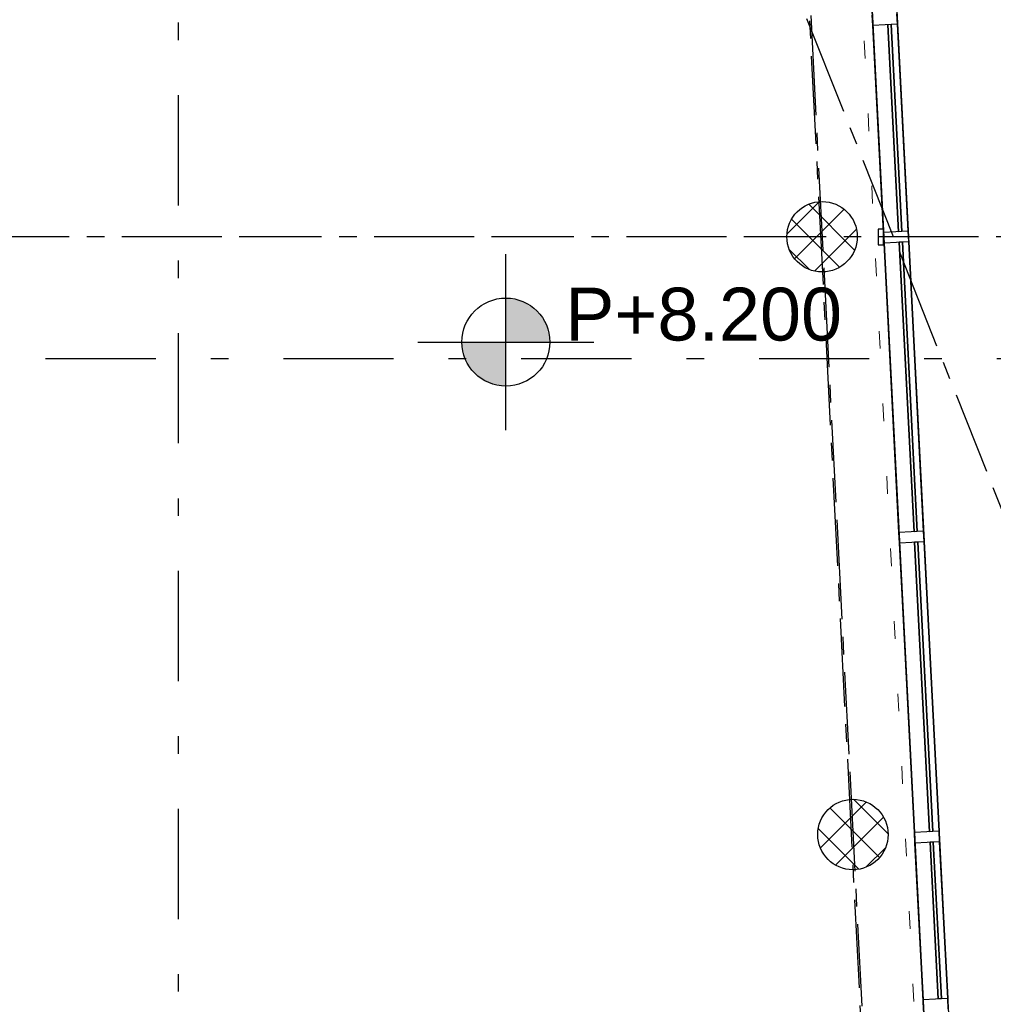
# Model space of a CAD drawing. Extents: x 1006 to 5197, y -24 to 263.
# Tile 96 of 124: x 1068.65 to 1074.18, y 5.59 to 11.18. Entities that reach past the tile are written whole.
import ezdxf

# ---------------------------------------------------------------- set-up
doc = ezdxf.new("R2010")
doc.units = 0
doc.header["$MEASUREMENT"] = 0
for name, pattern in [('B0302', [1.251, 0.626, -0.3125, 0, -0.3125]), ('B0304', [0.6, 0.5, -0.05, 0, -0.05]), ('B0602', [0.3125, 0, -0.3125]), ('B0805', [1.366667, 0.566667, -0.1, 0.033333, -0.1, 0.466667, -0.1])]:
    doc.linetypes.add(name, pattern=pattern)
for name, color, linetype in [('21 Buitenwanden', 7, 'Continuous'), ('23 Vloeren', 7, 'Continuous'), ('28 Draagconstructies', 7, 'Continuous'), ('99 Aankleding 2D tek', 7, 'Continuous'), ('A Lijn doorsnede', 7, 'Continuous'), ('A Stramien', 7, 'Continuous'), ('T Tekst algemeen', 7, 'Continuous')]:
    doc.layers.add(name, color=color, linetype=linetype)
doc.styles.add('GENERATED_STYLE_3', font='Arial')
doc.styles.get("Standard").update_dxf_attribs({"font": 'txt', "bigfont": 'BIGFONT.SHX'})
doc.dimstyles.new('GENERATED_STYLE__1', dxfattribs={"dimtxt": 0.25, "dimasz": 0.19, "dimexe": 0.18, "dimexo": 0, "dimgap": 0.09, "dimtad": 1, "dimdec": 0, "dimlfac": 1000, "dimzin": 0, "dimdsep": 46, "dimtxsty": 'Standard', "dimblk": 'ARROWHEAD_7', "dimblk1": 'ARROWHEAD_7', "dimblk2": 'ARROWHEAD_7', "dimcen": 0.09, "dimclrd": 7, "dimclre": 7, "dimclrt": 7, "dimadec": 1, "dimazin": 0, "dimtfac": 1, "dimtdec": 4, "dimtmove": 0, "dimatfit": 3, "dimfxl": 0, "dimtolj": 1, "dimtzin": 0, "dimarcsym": 0})
pattern_1 = [(45, (988.21373, 0), (-0.09192388, 0.09192388), []), (135, (988.21373, 0), (0.09192388, 0.09192388), [])]

# ---------------------------------------------------------------- blocks, each defined once
blk = doc.blocks.new('SSN_VLIESGEVEL 01 2DE-nieuw', base_point=(988.2137, 0))
at = {"layer": '21 Buitenwanden', "linetype": 'Continuous'}
for p, q in [((1000.5234, 0), (976.1841, 0)), ((1000.5234, 0), (976.5967, 0)), ((980.363, 0), (980.423, 0)), ((980.423, 0), (981.317, 0)), ((980.423, 0), (981.317, 0)), ((981.317, 0), (980.423, 0)), ((980.423, 0), (981.317, 0)), ((981.317, 0), (980.423, 0)), ((980.423, 0), (981.317, 0)), ((981.317, 0), (980.423, 0)), ((980.423, 0), (981.317, 0)), ((981.317, 0), (980.423, 0)), ((980.423, 0), (980.423, -0.14)), ((980.423, 0), (980.423, -0.14)), ((980.423, 0), (980.423, -0.14)), ((980.423, 0), (980.423, -0.14)), ((980.423, 0), (980.423, -0.14)), ((980.423, 0), (980.423, -0.14)), ((980.423, 0), (980.423, -0.14)), ((980.423, 0), (980.423, -0.14)), ((980.423, 0), (980.423, -0.14)), ((981.377, 0), (983.0295, 0)), ((981.377, 0), (983.0295, 0)), ((983.0295, 0), (981.377, 0)), ((981.377, 0), (983.0295, 0)), ((983.0295, 0), (981.377, 0)), ((981.377, 0), (983.0295, 0)), ((983.0295, 0), (981.377, 0)), ((981.377, 0), (983.0295, 0)), ((983.0295, 0), (981.377, 0)), ((983.0295, 0), (983.0895, 0)), ((983.0295, 0), (983.0295, -0.14)), ((983.0295, 0), (983.0295, -0.14)), ((983.0295, 0), (983.0295, -0.14)), ((983.0295, 0), (983.0295, -0.14)), ((983.0295, 0), (983.0295, -0.14)), ((983.0295, 0), (983.0295, -0.14)), ((983.0295, 0), (983.0295, -0.14)), ((983.0295, 0), (983.0295, -0.14)), ((983.0295, 0), (983.0295, -0.14)), ((983.0895, 0), (984.742, 0)), ((983.0895, 0), (984.742, 0)), ((984.742, 0), (983.0895, 0)), ((983.0895, 0), (984.742, 0)), ((984.742, 0), (983.0895, 0)), ((983.0895, 0), (984.742, 0)), ((984.742, 0), (983.0895, 0)), ((983.0895, 0), (984.742, 0)), ((984.742, 0), (983.0895, 0)), ((983.0895, 0), (983.0895, -0.14)), ((983.0895, 0), (983.0895, -0.14)), ((983.0895, 0), (983.0895, -0.14)), ((983.0895, 0), (983.0895, -0.14)), ((983.0895, 0), (983.0895, -0.14)), ((983.0895, 0), (983.0895, -0.14)), ((983.0895, 0), (983.0895, -0.14)), ((983.0895, 0), (983.0895, -0.14)), ((983.0895, 0), (983.0895, -0.14)), ((984.742, 0), (984.802, 0)), ((984.742, 0), (984.742, -0.14)), ((984.742, 0), (984.742, -0.14)), ((984.742, 0), (984.742, -0.14)), ((984.742, 0), (984.742, -0.14)), ((984.742, 0), (984.742, -0.14)), ((984.742, 0), (984.742, -0.14)), ((984.742, 0), (984.742, -0.14)), ((984.742, 0), (984.742, -0.14)), ((984.742, 0), (984.742, -0.14)), ((984.802, 0), (985.983, 0)), ((985.983, 0), (984.802, 0)), ((984.802, 0), (985.983, 0)), ((985.983, 0), (984.802, 0)), ((984.802, 0), (985.983, 0)), ((985.983, 0), (984.802, 0)), ((984.802, 0), (985.983, 0)), ((984.802, 0), (985.983, 0)), ((985.983, 0), (984.802, 0)), ((984.802, 0), (984.802, -0.14)), ((984.802, 0), (984.802, -0.14)), ((984.802, 0), (984.802, -0.14)), ((984.802, 0), (984.802, -0.14)), ((984.802, 0), (984.802, -0.14)), ((984.802, 0), (984.802, -0.14)), ((984.802, 0), (984.802, -0.14)), ((984.802, 0), (984.802, -0.14)), ((984.802, 0), (984.802, -0.14)), ((985.983, 0), (986.043, 0)), ((985.983, 0), (985.983, -0.14)), ((985.983, 0), (985.983, -0.14)), ((985.983, 0), (985.983, -0.14)), ((985.983, 0), (985.983, -0.14)), ((985.983, 0), (985.983, -0.14)), ((985.983, 0), (985.983, -0.14)), ((985.983, 0), (985.983, -0.14)), ((985.983, 0), (985.983, -0.14)), ((985.983, 0), (985.983, -0.14)), ((980.423, -0.036), (981.317, -0.036)), ((981.317, -0.036), (980.423, -0.036)), ((980.423, -0.036), (980.423, -0.054)), ((980.423, -0.036), (980.423, -0.054)), ((980.423, -0.036), (981.317, -0.036)), ((981.317, -0.036), (980.423, -0.036)), ((980.423, -0.036), (980.423, -0.054)), ((980.423, -0.036), (980.423, -0.054)), ((980.423, -0.054), (981.317, -0.054)), ((981.317, -0.054), (980.423, -0.054)), ((980.423, -0.054), (981.317, -0.054)), ((981.317, -0.054), (980.423, -0.054)), ((980.423, -0.054), (980.423, -0.0541)), ((980.423, -0.054), (980.423, -0.0541)), ((980.423, -0.054), (981.317, -0.054)), ((981.317, -0.054), (980.423, -0.054)), ((980.423, -0.0541), (981.317, -0.0541)), ((981.317, -0.0541), (980.423, -0.0541)), ((980.4233, -0.054), (981.317, -0.054)), ((981.317, -0.054), (980.4233, -0.054)), ((980.4233, -0.054), (980.4233, -0.0541)), ((980.4233, -0.054), (980.4233, -0.0541)), ((980.4233, -0.0541), (981.317, -0.0541)), ((981.317, -0.0541), (980.4233, -0.0541)), ((981.317, 0), (981.377, 0)), ((981.317, 0), (981.317, -0.14)), ((981.317, 0), (981.317, -0.14)), ((981.317, 0), (981.317, -0.14)), ((981.317, 0), (981.317, -0.14)), ((981.317, 0), (981.317, -0.14)), ((981.317, 0), (981.317, -0.14)), ((981.317, 0), (981.317, -0.14)), ((981.317, 0), (981.317, -0.14)), ((981.317, 0), (981.317, -0.14)), ((981.317, -0.036), (981.317, -0.054)), ((981.317, -0.036), (981.317, -0.054)), ((981.317, -0.036), (981.317, -0.054)), ((981.317, -0.036), (981.317, -0.054)), ((981.317, -0.054), (981.317, -0.0541)), ((981.317, -0.054), (981.317, -0.0541)), ((981.317, -0.054), (981.317, -0.0541)), ((981.317, -0.054), (981.317, -0.0541)), ((981.377, 0), (981.377, -0.14)), ((981.377, 0), (981.377, -0.14)), ((981.377, 0), (981.377, -0.14)), ((981.377, 0), (981.377, -0.14)), ((981.377, 0), (981.377, -0.14)), ((981.377, 0), (981.377, -0.14)), ((981.377, 0), (981.377, -0.14)), ((981.377, 0), (981.377, -0.14)), ((981.377, 0), (981.377, -0.14)), ((981.377, -0.036), (983.0295, -0.036)), ((983.0295, -0.036), (981.377, -0.036)), ((981.377, -0.036), (981.377, -0.054)), ((981.377, -0.036), (981.377, -0.054)), ((981.377, -0.036), (983.0295, -0.036)), ((983.0295, -0.036), (981.377, -0.036)), ((981.377, -0.036), (981.377, -0.054)), ((981.377, -0.036), (981.377, -0.054)), ((981.377, -0.054), (983.0295, -0.054)), ((983.0295, -0.054), (981.377, -0.054)), ((981.377, -0.054), (983.0295, -0.054)), ((983.0295, -0.054), (981.377, -0.054)), ((981.377, -0.054), (981.377, -0.0541)), ((981.377, -0.054), (981.377, -0.0541)), ((981.377, -0.054), (983.0295, -0.054)), ((983.0295, -0.054), (981.377, -0.054)), ((981.377, -0.054), (983.0295, -0.054)), ((983.0295, -0.054), (981.377, -0.054)), ((981.377, -0.054), (981.377, -0.0541)), ((981.377, -0.054), (981.377, -0.0541)), ((981.377, -0.0541), (983.0295, -0.0541)), ((983.0295, -0.0541), (981.377, -0.0541)), ((981.377, -0.0541), (983.0295, -0.0541)), ((983.0295, -0.0541), (981.377, -0.0541)), ((983.0295, -0.036), (983.0295, -0.054)), ((983.0295, -0.036), (983.0295, -0.054)), ((983.0295, -0.036), (983.0295, -0.054)), ((983.0295, -0.036), (983.0295, -0.054)), ((983.0295, -0.054), (983.0295, -0.0541)), ((983.0295, -0.054), (983.0295, -0.0541)), ((983.0295, -0.054), (983.0295, -0.0541)), ((983.0295, -0.054), (983.0295, -0.0541)), ((983.0895, -0.036), (984.742, -0.036)), ((984.742, -0.036), (983.0895, -0.036)), ((983.0895, -0.036), (983.0895, -0.054)), ((983.0895, -0.036), (983.0895, -0.054)), ((983.0895, -0.054), (984.742, -0.054)), ((984.742, -0.054), (983.0895, -0.054)), ((983.0895, -0.054), (983.0895, -0.0541)), ((983.0895, -0.054), (983.0895, -0.0541)), ((983.0895, -0.054), (984.742, -0.054)), ((984.742, -0.054), (983.0895, -0.054)), ((983.0895, -0.054), (983.0895, -0.0541)), ((983.0895, -0.054), (983.0895, -0.0541)), ((983.0895, -0.054), (984.742, -0.054)), ((984.742, -0.054), (983.0895, -0.054)), ((983.0895, -0.054), (984.742, -0.054)), ((984.742, -0.054), (983.0895, -0.054)), ((983.0895, -0.054), (983.0895, -0.0541)), ((983.0895, -0.054), (983.0895, -0.0541)), ((983.0895, -0.0541), (984.742, -0.0541)), ((984.742, -0.0541), (983.0895, -0.0541)), ((983.0895, -0.0541), (984.742, -0.0541)), ((984.742, -0.0541), (983.0895, -0.0541)), ((983.0895, -0.0541), (984.742, -0.0541)), ((984.742, -0.0541), (983.0895, -0.0541)), ((984.742, -0.036), (984.742, -0.054)), ((984.742, -0.036), (984.742, -0.054)), ((984.742, -0.054), (984.742, -0.0541)), ((984.742, -0.054), (984.742, -0.0541)), ((984.742, -0.054), (984.742, -0.0541)), ((984.742, -0.054), (984.742, -0.0541)), ((984.742, -0.054), (984.742, -0.0541)), ((984.742, -0.054), (984.742, -0.0541)), ((984.802, -0.036), (985.983, -0.036)), ((985.983, -0.036), (984.802, -0.036)), ((984.802, -0.036), (984.802, -0.054)), ((984.802, -0.036), (984.802, -0.054)), ((984.802, -0.036), (985.983, -0.036)), ((985.983, -0.036), (984.802, -0.036)), ((984.802, -0.036), (984.802, -0.054)), ((984.802, -0.036), (984.802, -0.054)), ((984.802, -0.054), (985.983, -0.054)), ((985.983, -0.054), (984.802, -0.054)), ((984.802, -0.054), (985.983, -0.054)), ((985.983, -0.054), (984.802, -0.054)), ((984.802, -0.054), (984.802, -0.0541)), ((984.802, -0.054), (984.802, -0.0541)), ((984.802, -0.054), (985.983, -0.054)), ((985.983, -0.054), (984.802, -0.054)), ((984.802, -0.054), (984.802, -0.0541)), ((984.802, -0.054), (984.802, -0.0541)), ((984.802, -0.054), (985.983, -0.054)), ((985.983, -0.054), (984.802, -0.054)), ((984.802, -0.0541), (985.983, -0.0541)), ((985.983, -0.0541), (984.802, -0.0541)), ((984.802, -0.0541), (985.983, -0.0541)), ((985.983, -0.0541), (984.802, -0.0541)), ((985.983, -0.036), (985.983, -0.054)), ((985.983, -0.036), (985.983, -0.054)), ((985.983, -0.036), (985.983, -0.054)), ((985.983, -0.036), (985.983, -0.054)), ((985.983, -0.054), (985.983, -0.0541)), ((985.983, -0.054), (985.983, -0.0541)), ((985.983, -0.054), (985.983, -0.0541)), ((985.983, -0.054), (985.983, -0.0541)), ((976.1841, -0.14), (1000.5234, -0.14)), ((1000.5234, -0.14), (976.5967, -0.14)), ((980.363, -0.14), (980.423, -0.14)), ((980.423, -0.14), (981.317, -0.14)), ((980.423, -0.14), (981.317, -0.14)), ((981.317, -0.14), (980.423, -0.14)), ((980.423, -0.14), (981.317, -0.14)), ((981.317, -0.14), (980.423, -0.14)), ((980.423, -0.14), (981.317, -0.14)), ((981.317, -0.14), (980.423, -0.14)), ((980.423, -0.14), (981.317, -0.14)), ((981.317, -0.14), (980.423, -0.14)), ((981.317, -0.14), (981.377, -0.14)), ((981.377, -0.14), (983.0295, -0.14)), ((981.377, -0.14), (983.0295, -0.14)), ((983.0295, -0.14), (981.377, -0.14)), ((981.377, -0.14), (983.0295, -0.14)), ((983.0295, -0.14), (981.377, -0.14)), ((981.377, -0.14), (983.0295, -0.14)), ((983.0295, -0.14), (981.377, -0.14)), ((981.377, -0.14), (983.0295, -0.14)), ((983.0295, -0.14), (981.377, -0.14)), ((983.0295, -0.14), (983.0895, -0.14)), ((983.0895, -0.14), (984.742, -0.14)), ((983.0895, -0.14), (984.742, -0.14)), ((984.742, -0.14), (983.0895, -0.14)), ((983.0895, -0.14), (984.742, -0.14)), ((984.742, -0.14), (983.0895, -0.14)), ((983.0895, -0.14), (984.742, -0.14)), ((984.742, -0.14), (983.0895, -0.14)), ((983.0895, -0.14), (984.742, -0.14)), ((984.742, -0.14), (983.0895, -0.14)), ((984.742, -0.14), (984.802, -0.14)), ((984.802, -0.14), (985.983, -0.14)), ((985.983, -0.14), (984.802, -0.14)), ((984.802, -0.14), (985.983, -0.14)), ((985.983, -0.14), (984.802, -0.14)), ((984.802, -0.14), (985.983, -0.14)), ((985.983, -0.14), (984.802, -0.14)), ((984.802, -0.14), (985.983, -0.14)), ((984.802, -0.14), (985.983, -0.14)), ((985.983, -0.14), (984.802, -0.14)), ((985.983, -0.14), (986.043, -0.14))]:
    blk.add_line(p, q, dxfattribs=at)
blk = doc.blocks.new('WALL_472_2', base_point=(1072.885, 25.6493))
at = {"layer": '21 Buitenwanden', "linetype": 'Continuous', "xscale": -0.9964737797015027, "rotation": 272.9521403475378}
blk.add_blockref('SSN_VLIESGEVEL 01 2DE-nieuw', (1073.518, 13.3764), dxfattribs=at)
blk = doc.blocks.new('*D350', base_point=(988.2137, 0))
at = {"layer": 'A Stramien', "linetype": 'Continuous'}
for p, q in [((1053.8312, 30.618), (1057.1769, 31.9471)), ((1047.1398, 27.9599), (1053.8312, 30.618))]:
    blk.add_line(p, q, dxfattribs=at)
blk.add_circle((1053.7847, 30.5996), 0.05, dxfattribs=at)
at = {"layer": 'A Stramien', "insert": (1054.9631, 31.3904), "char_height": 0.25, "attachment_point": 1, "rotation": 21.665}
blk.add_mtext('{3.600}', dxfattribs=at)
blk = doc.blocks.new('ARROWHEAD_7')
at = {"color": 0, "linetype": 'Continuous', "lineweight": 0}
for p, q in [((0, 0), (-1, 0)), ((-0.25, 0), (0.25, 0)), ((0, -0.25), (0, 0.25))]:
    blk.add_line(p, q, dxfattribs=at)
blk.add_circle((0, 0), 0.25, dxfattribs=at)
blk = doc.blocks.new('*D351', base_point=(988.2137, 0))
at = {"layer": 'A Stramien', "linetype": 'Continuous'}
for p, q in [((1063.891, 34.4124), (1063.7526, 34.7609)), ((1063.7753, 34.5682), (1063.9147, 34.6236)), ((1057.1769, 31.9471), (1063.7753, 34.5682)), ((1057.1996, 31.7543), (1057.0612, 32.1029)), ((1053.8312, 30.618), (1057.1769, 31.9471))]:
    blk.add_line(p, q, dxfattribs=at)
for centre in [(1063.8218, 34.5867), (1057.1304, 31.9286)]:
    blk.add_circle(centre, 0.05, dxfattribs=at)
at = {"layer": 'A Stramien', "insert": (1059.9816, 33.384), "char_height": 0.25, "attachment_point": 1, "rotation": 21.665}
blk.add_mtext('{7.200}', dxfattribs=at)
blk = doc.blocks.new('CUTPLANE_2_2', base_point=(1007.4983, 9.2575))
at = {"layer": 'A Lijn doorsnede', "linetype": 'B0302'}
blk.add_line((1007.9983, 9.2575), (1096.3446, 9.2575), dxfattribs=at)
blk = doc.blocks.new('CUTPLANE_7_2', base_point=(1075.9916, -1.3943))
at = {"layer": 'A Lijn doorsnede', "linetype": 'B0304'}
blk.add_line((1073.7846, -1.5073), (1072.2945, 27.5812), dxfattribs=at)
blk = doc.blocks.new('SLAB_488_2', base_point=(1057.11, 23.5017))
at = {"layer": '23 Vloeren', "color": 255, "linetype": 'B0602', "lineweight": 0, "flags": 128}
blk.add_lwpolyline([(1057.11, 23.5017), (1030.6543, 12.7249), (1030.6543, 0.25), (1042.7262, 0.25), (1042.7264, 1.65), (1043.6201, 1.6499), (1043.6201, 5.2832), (1046.1801, 5.2832), (1046.1801, 1.6499), (1065.9921, 1.65), (1065.9921, 0.85), (1073.9709, 0.85), (1072.3048, 33.1354), (1055.8756, 26.6091)], close=True, dxfattribs=at)
blk = doc.blocks.new('COLUMN_41_2', base_point=(1073.2043, 9.95))
at = {"layer": '28 Draagconstructies', "linetype": 'Continuous'}
h = blk.add_hatch(dxfattribs=at)
h.set_pattern_fill('11_Beton__blok__0002', color=256, style=0, pattern_type=2)
h.set_pattern_definition(pattern_1)
h.paths.add_polyline_path([(1073.2043, 9.75, 0.414214), (1073.4043, 9.95, 0.414214), (1073.2043, 10.15, 0.414214), (1073.0043, 9.95, 0.414214)], flags=0)
blk.add_circle((1073.2043, 9.95), 0.2, dxfattribs=at)
blk = doc.blocks.new('COLUMN_56_2', base_point=(1073.3795, 6.5545))
at = {"layer": '28 Draagconstructies', "linetype": 'Continuous'}
h = blk.add_hatch(dxfattribs=at)
h.set_pattern_fill('11_Beton__blok__0002', color=256, style=0, pattern_type=2)
h.set_pattern_definition(pattern_1)
h.paths.add_polyline_path([(1073.3795, 6.3545, 0.414214), (1073.5795, 6.5545, 0.414214), (1073.3795, 6.7545, 0.414214), (1073.1795, 6.5545, 0.414214)], flags=0)
blk.add_circle((1073.3795, 6.5545), 0.2, dxfattribs=at)
blk = doc.blocks.new('LEVELDIM_56_2', base_point=(1071.4079, 9.3516))
at = {"layer": 'T Tekst algemeen', "linetype": 'Continuous'}
for points in [[(1071.4079, 9.3516), (1071.6579, 9.3516), (1071.6388, 9.4473), (1071.5846, 9.5284), (1071.5035, 9.5826), (1071.4079, 9.6016)], [(1071.4079, 9.3516), (1071.1579, 9.3516), (1071.1769, 9.2559), (1071.2311, 9.1748), (1071.3122, 9.1206), (1071.4079, 9.1016)]]:
    blk.add_hatch(color=256, dxfattribs=at).paths.add_polyline_path(points, flags=0)
for p, q in [((1071.4079, 8.8516), (1071.4079, 9.8516)), ((1070.9079, 9.3516), (1071.9079, 9.3516))]:
    blk.add_line(p, q, dxfattribs=at)
blk.add_circle((1071.4079, 9.3516), 0.25, dxfattribs=at)
at = {"layer": 'T Tekst algemeen', "insert": (1071.7447, 9.6604), "char_height": 0.3, "attachment_point": 1, "style": 'GENERATED_STYLE_3'}
blk.add_mtext('{P+8.200}', dxfattribs=at)
blk = doc.blocks.new('CUTPLANE_5_2', base_point=(1069.546, 39.6245))
at = {"layer": 'A Lijn doorsnede', "linetype": 'B0302'}
blk.add_line((1069.546, 39.1245), (1069.546, -1.4973), dxfattribs=at)

msp = doc.modelspace()

# ---------------------------------------------------------------- linework, layer by layer
at = {"layer": '99 Aankleding 2D tek', "linetype": 'Continuous', "flags": 128}
msp.add_lwpolyline([(1073.5231, 9.903), (1073.5531, 9.903), (1073.5531, 9.993), (1073.5231, 9.993)], close=True, dxfattribs=at)
at = {"layer": 'A Stramien', "linetype": 'B0805', "flags": 128}
for points in [[(1071.736, 38.4028), (1073.8602, -2.76)], [(1063.5912, 35.1673), (1078.6582, -2.762)], [(1098.4604, 9.95), (1007.0252, 9.95)]]:
    msp.add_lwpolyline(points, dxfattribs=at)

# ---------------------------------------------------------------- block references
at = {"layer": '21 Buitenwanden'}
msp.add_blockref('WALL_472_2', (1072.885, 25.6493), dxfattribs=at)
at = {"layer": '23 Vloeren', "color": 255, "linetype": 'B0602', "lineweight": 0}
msp.add_blockref('SLAB_488_2', (1057.11, 23.5017), dxfattribs=at)
at = {"layer": '28 Draagconstructies'}
for name, p in [('COLUMN_41_2', (1073.2043, 9.95)), ('COLUMN_56_2', (1073.3795, 6.5545))]:
    msp.add_blockref(name, p, dxfattribs=at)
at = {"layer": 'A Lijn doorsnede'}
for name, p in [('CUTPLANE_5_2', (1069.546, 39.6245)), ('CUTPLANE_2_2', (1007.4983, 9.2575)), ('CUTPLANE_7_2', (1075.9916, -1.3943))]:
    msp.add_blockref(name, p, dxfattribs=at)
at = {"layer": 'T Tekst algemeen'}
msp.add_blockref('LEVELDIM_56_2', (1071.4079, 9.3516), dxfattribs=at)

# ---------------------------------------------------------------- dimensions: what is measured, and where the dimension line sits
at = {"layer": 'A Stramien', "linetype": 'Continuous'}
for p1, p2, picture, middle in [((1070.9109, -2.762), (1078.6582, -2.762), '*D351', (1060.4685, 33.4429)), ((1067.0373, -2.762), (1070.9109, -2.762), '*D350', (1055.45, 31.4494))]:
    dim = msp.add_linear_dim(base=(1020.3278, 17.3091), p1=p1, p2=p2, angle=21.665, dimstyle='GENERATED_STYLE__1', dxfattribs=at)
    dim.commit()
    dim.dimension.update_dxf_attribs({"geometry": picture, "text_midpoint": middle})

doc.saveas('drawing.dxf')
